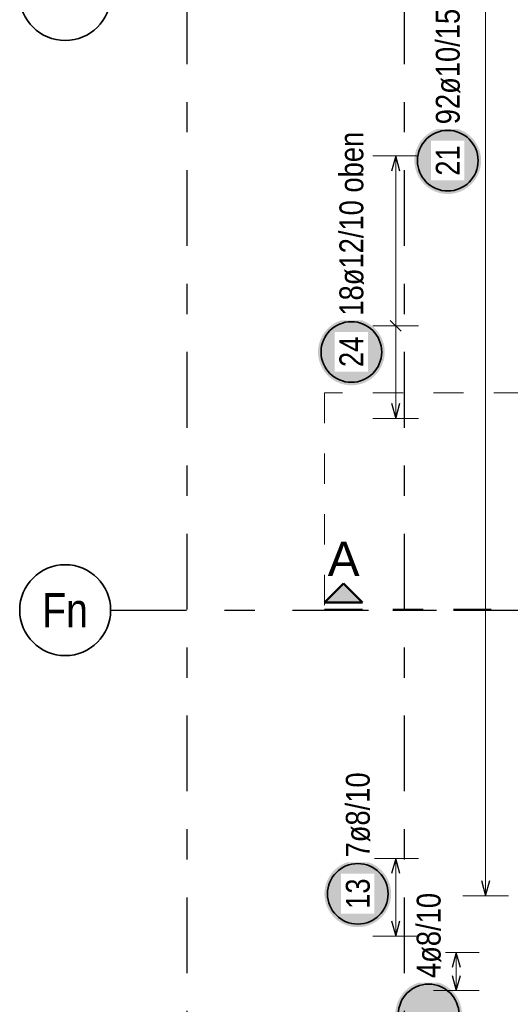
# Model space of a CAD drawing. Header units: millimetres. Extents: x -2.7 to 34.1, y -3.5 to 21.
# Tile 19 of 62: x 1.3 to 3, y 10.8 to 14. Entities that reach past the tile are written whole.
import ezdxf
from ezdxf.enums import TextEntityAlignment as Align

# ---------------------------------------------------------------- set-up
doc = ezdxf.new("R2010")
doc.units = ezdxf.units.MM
for name, pattern in [('DASHDOT', [1, 0.5, -0.25, 0, -0.25]), ('DASHDOTX2', [2, 1, -0.5, 0, -0.5]), ('HIDDEN', [0.375, 0.25, -0.125])]:
    doc.linetypes.add(name, pattern=pattern)
doc.layers.add('Achsen', color=7, linetype='Continuous', lineweight=20)
doc.styles.add('Arial', font='arial.ttf')
doc.styles.add('Arial Narrow', font='ARIALN.TTF')

msp = doc.modelspace()

# ---------------------------------------------------------------- hatches: boundary and pattern name
at = {"lineweight": 25, "true_color": 0xffffff}
for points in [[(2.856796, 13.579963), (2.856729, 13.583802), (2.856528, 13.587637), (2.856193, 13.591462), (2.855725, 13.595272), (2.855125, 13.599065), (2.854392, 13.602834), (2.853528, 13.606575), (2.852534, 13.610284), (2.851412, 13.613955), (2.850162, 13.617586), (2.848786, 13.62117), (2.847286, 13.624704), (2.845663, 13.628184), (2.84392, 13.631605), (2.842058, 13.634963), (2.840081, 13.638255), (2.83799, 13.641475), (2.835788, 13.64462), (2.833477, 13.647686), (2.831061, 13.65067), (2.828542, 13.653568), (2.825923, 13.656376), (2.823208, 13.659091), (2.8204, 13.661709), (2.817502, 13.664228), (2.814518, 13.666645), (2.811452, 13.668955), (2.808307, 13.671158), (2.805087, 13.673249), (2.801796, 13.675226), (2.798438, 13.677088), (2.795016, 13.678831), (2.791537, 13.680453), (2.788002, 13.681954), (2.784418, 13.68333), (2.780788, 13.68458), (2.777116, 13.685702), (2.773407, 13.686696), (2.769666, 13.68756), (2.765897, 13.688292), (2.762105, 13.688893), (2.758294, 13.689361), (2.754469, 13.689695), (2.750635, 13.689896), (2.746796, 13.689963), (2.742957, 13.689896), (2.739122, 13.689695), (2.735298, 13.689361), (2.731487, 13.688893), (2.727694, 13.688292), (2.723925, 13.68756), (2.720184, 13.686696), (2.716476, 13.685702), (2.712804, 13.68458), (2.709173, 13.68333), (2.705589, 13.681954), (2.702055, 13.680453), (2.698575, 13.678831), (2.695154, 13.677088), (2.691796, 13.675226), (2.688505, 13.673249), (2.685284, 13.671158), (2.682139, 13.668955), (2.679073, 13.666645), (2.676089, 13.664228), (2.673191, 13.661709), (2.670383, 13.659091), (2.667668, 13.656376), (2.66505, 13.653568), (2.662531, 13.65067), (2.660114, 13.647686), (2.657804, 13.64462), (2.655602, 13.641475), (2.65351, 13.638255), (2.651533, 13.634963), (2.649671, 13.631605), (2.647928, 13.628184), (2.646306, 13.624704), (2.644805, 13.62117), (2.643429, 13.617586), (2.642179, 13.613955), (2.641057, 13.610284), (2.640063, 13.606575), (2.639199, 13.602834), (2.638467, 13.599065), (2.637866, 13.595272), (2.637398, 13.591462), (2.637064, 13.587637), (2.636863, 13.583802), (2.636796, 13.579963), (2.636863, 13.576124), (2.637064, 13.57229), (2.637398, 13.568465), (2.637866, 13.564654), (2.638467, 13.560862), (2.639199, 13.557093), (2.640063, 13.553352), (2.641057, 13.549643), (2.642179, 13.545972), (2.643429, 13.542341), (2.644805, 13.538757), (2.646306, 13.535222), (2.647928, 13.531743), (2.649671, 13.528322), (2.651533, 13.524963), (2.65351, 13.521672), (2.655602, 13.518452), (2.657804, 13.515307), (2.660114, 13.512241), (2.662531, 13.509257), (2.66505, 13.506359), (2.667668, 13.503551), (2.670383, 13.500836), (2.673191, 13.498217), (2.676089, 13.495699), (2.679073, 13.493282), (2.682139, 13.490972), (2.685284, 13.488769), (2.688505, 13.486678), (2.691796, 13.484701), (2.695154, 13.482839), (2.698575, 13.481096), (2.702055, 13.479473), (2.705589, 13.477973), (2.709173, 13.476597), (2.712804, 13.475347), (2.716476, 13.474225), (2.720184, 13.473231), (2.723925, 13.472367), (2.727694, 13.471635), (2.731487, 13.471034), (2.735298, 13.470566), (2.739122, 13.470231), (2.742957, 13.47003), (2.746796, 13.469963), (2.750635, 13.47003), (2.754469, 13.470231), (2.758294, 13.470566), (2.762105, 13.471034), (2.765897, 13.471635), (2.769666, 13.472367), (2.773407, 13.473231), (2.777116, 13.474225), (2.780788, 13.475347), (2.784418, 13.476597), (2.788002, 13.477973), (2.791537, 13.479473), (2.795016, 13.481096), (2.798438, 13.482839), (2.801796, 13.484701), (2.805087, 13.486678), (2.808307, 13.488769), (2.811452, 13.490972), (2.814518, 13.493282), (2.817502, 13.495699), (2.8204, 13.498217), (2.823208, 13.500836), (2.825923, 13.503551), (2.828542, 13.506359), (2.831061, 13.509257), (2.833477, 13.512241), (2.835788, 13.515307), (2.83799, 13.518452), (2.840081, 13.521672), (2.842058, 13.524963), (2.84392, 13.528322), (2.845663, 13.531743), (2.847286, 13.535222), (2.848786, 13.538757), (2.850162, 13.542341), (2.851412, 13.545972), (2.852534, 13.549643), (2.853528, 13.553352), (2.854392, 13.557093), (2.855125, 13.560862), (2.855725, 13.564654), (2.856193, 13.568465), (2.856528, 13.57229)], [(2.538803, 12.948388), (2.538736, 12.952227), (2.538535, 12.956061), (2.5382, 12.959886), (2.537732, 12.963697), (2.537132, 12.96749), (2.536399, 12.971258), (2.535535, 12.975), (2.534542, 12.978708), (2.533419, 12.98238), (2.532169, 12.98601), (2.530793, 12.989595), (2.529293, 12.993129), (2.52767, 12.996609), (2.525927, 13.00003), (2.524066, 13.003388), (2.522088, 13.006679), (2.519997, 13.009899), (2.517795, 13.013045), (2.515484, 13.016111), (2.513068, 13.019095), (2.510549, 13.021993), (2.50793, 13.024801), (2.505215, 13.027516), (2.502407, 13.030134), (2.49951, 13.032653), (2.496526, 13.035069), (2.493459, 13.03738), (2.490314, 13.039582), (2.487094, 13.041673), (2.483803, 13.043651), (2.480445, 13.045512), (2.477024, 13.047256), (2.473544, 13.048878), (2.47001, 13.050378), (2.466425, 13.051754), (2.462795, 13.053004), (2.459123, 13.054127), (2.455414, 13.055121), (2.451673, 13.055984), (2.447904, 13.056717), (2.444112, 13.057318), (2.440301, 13.057786), (2.436476, 13.05812), (2.432642, 13.058321), (2.428803, 13.058388), (2.424964, 13.058321), (2.42113, 13.05812), (2.417305, 13.057786), (2.413494, 13.057318), (2.409702, 13.056717), (2.405933, 13.055984), (2.402192, 13.055121), (2.398483, 13.054127), (2.394811, 13.053004), (2.391181, 13.051754), (2.387596, 13.050378), (2.384062, 13.048878), (2.380582, 13.047256), (2.377161, 13.045512), (2.373803, 13.043651), (2.370512, 13.041673), (2.367292, 13.039582), (2.364147, 13.03738), (2.36108, 13.035069), (2.358096, 13.032653), (2.355199, 13.030134), (2.352391, 13.027516), (2.349676, 13.024801), (2.347057, 13.021993), (2.344538, 13.019095), (2.342122, 13.016111), (2.339811, 13.013045), (2.337609, 13.009899), (2.335518, 13.006679), (2.33354, 13.003388), (2.331679, 13.00003), (2.329936, 12.996609), (2.328313, 12.993129), (2.326813, 12.989595), (2.325437, 12.98601), (2.324187, 12.98238), (2.323064, 12.978708), (2.32207, 12.975), (2.321207, 12.971258), (2.320474, 12.96749), (2.319873, 12.963697), (2.319406, 12.959886), (2.319071, 12.956061), (2.31887, 12.952227), (2.318803, 12.948388), (2.31887, 12.944549), (2.319071, 12.940715), (2.319406, 12.93689), (2.319873, 12.933079), (2.320474, 12.929287), (2.321207, 12.925518), (2.32207, 12.921777), (2.323064, 12.918068), (2.324187, 12.914396), (2.325437, 12.910766), (2.326813, 12.907181), (2.328313, 12.903647), (2.329936, 12.900167), (2.331679, 12.896746), (2.33354, 12.893388), (2.335518, 12.890097), (2.337609, 12.886877), (2.339811, 12.883732), (2.342122, 12.880665), (2.344538, 12.877682), (2.347057, 12.874784), (2.349676, 12.871976), (2.352391, 12.869261), (2.355199, 12.866642), (2.358096, 12.864123), (2.36108, 12.861707), (2.364147, 12.859396), (2.367292, 12.857194), (2.370512, 12.855103), (2.373803, 12.853125), (2.377161, 12.851264), (2.380582, 12.849521), (2.384062, 12.847898), (2.387596, 12.846398), (2.391181, 12.845022), (2.394811, 12.843772), (2.398483, 12.842649), (2.402192, 12.841656), (2.405933, 12.840792), (2.409702, 12.840059), (2.413494, 12.839459), (2.417305, 12.838991), (2.42113, 12.838656), (2.424964, 12.838455), (2.428803, 12.838388), (2.432642, 12.838455), (2.436476, 12.838656), (2.440301, 12.838991), (2.444112, 12.839459), (2.447904, 12.840059), (2.451673, 12.840792), (2.455414, 12.841656), (2.459123, 12.842649), (2.462795, 12.843772), (2.466425, 12.845022), (2.47001, 12.846398), (2.473544, 12.847898), (2.477024, 12.849521), (2.480445, 12.851264), (2.483803, 12.853125), (2.487094, 12.855103), (2.490314, 12.857194), (2.493459, 12.859396), (2.496526, 12.861707), (2.49951, 12.864123), (2.502407, 12.866642), (2.505215, 12.869261), (2.50793, 12.871976), (2.510549, 12.874784), (2.513068, 12.877682), (2.515484, 12.880665), (2.517795, 12.883732), (2.519997, 12.886877), (2.522088, 12.890097), (2.524066, 12.893388), (2.525927, 12.896746), (2.52767, 12.900167), (2.529293, 12.903647), (2.530793, 12.907181), (2.532169, 12.910766), (2.533419, 12.914396), (2.534542, 12.918068), (2.535535, 12.921777), (2.536399, 12.925518), (2.537132, 12.929287), (2.537732, 12.933079), (2.5382, 12.93689), (2.538535, 12.940715)], [(2.559999, 11.160062), (2.559932, 11.163901), (2.559731, 11.167736), (2.559396, 11.17156), (2.558928, 11.175371), (2.558328, 11.179164), (2.557595, 11.182933), (2.556732, 11.186674), (2.555738, 11.190382), (2.554615, 11.194054), (2.553365, 11.197685), (2.551989, 11.201269), (2.550489, 11.204803), (2.548866, 11.208283), (2.547123, 11.211704), (2.545262, 11.215062), (2.543284, 11.218353), (2.541193, 11.221574), (2.538991, 11.224719), (2.53668, 11.227785), (2.534264, 11.230769), (2.531745, 11.233667), (2.529126, 11.236475), (2.526411, 11.23919), (2.523603, 11.241808), (2.520706, 11.244327), (2.517722, 11.246744), (2.514655, 11.249054), (2.51151, 11.251256), (2.50829, 11.253348), (2.504999, 11.255325), (2.501641, 11.257187), (2.49822, 11.25893), (2.49474, 11.260552), (2.491206, 11.262053), (2.487621, 11.263429), (2.483991, 11.264679), (2.480319, 11.265801), (2.47661, 11.266795), (2.472869, 11.267659), (2.4691, 11.268391), (2.465308, 11.268992), (2.461497, 11.26946), (2.457672, 11.269794), (2.453838, 11.269995), (2.449999, 11.270062), (2.44616, 11.269995), (2.442326, 11.269794), (2.438501, 11.26946), (2.43469, 11.268992), (2.430898, 11.268391), (2.427129, 11.267659), (2.423388, 11.266795), (2.419679, 11.265801), (2.416007, 11.264679), (2.412377, 11.263429), (2.408792, 11.262053), (2.405258, 11.260552), (2.401778, 11.25893), (2.398357, 11.257187), (2.394999, 11.255325), (2.391708, 11.253348), (2.388488, 11.251256), (2.385343, 11.249054), (2.382276, 11.246744), (2.379292, 11.244327), (2.376395, 11.241808), (2.373587, 11.23919), (2.370872, 11.236475), (2.368253, 11.233667), (2.365734, 11.230769), (2.363318, 11.227785), (2.361007, 11.224719), (2.358805, 11.221574), (2.356714, 11.218353), (2.354736, 11.215062), (2.352875, 11.211704), (2.351132, 11.208283), (2.349509, 11.204803), (2.348009, 11.201269), (2.346633, 11.197685), (2.345383, 11.194054), (2.34426, 11.190382), (2.343266, 11.186674), (2.342403, 11.182933), (2.34167, 11.179164), (2.34107, 11.175371), (2.340602, 11.17156), (2.340267, 11.167736), (2.340066, 11.163901), (2.339999, 11.160062), (2.340066, 11.156223), (2.340267, 11.152389), (2.340602, 11.148564), (2.34107, 11.144753), (2.34167, 11.140961), (2.342403, 11.137192), (2.343266, 11.133451), (2.34426, 11.129742), (2.345383, 11.12607), (2.346633, 11.12244), (2.348009, 11.118856), (2.349509, 11.115321), (2.351132, 11.111841), (2.352875, 11.10842), (2.354736, 11.105062), (2.356714, 11.101771), (2.358805, 11.098551), (2.361007, 11.095406), (2.363318, 11.09234), (2.365734, 11.089356), (2.368253, 11.086458), (2.370872, 11.08365), (2.373587, 11.080935), (2.376395, 11.078316), (2.379292, 11.075797), (2.382276, 11.073381), (2.385343, 11.07107), (2.388488, 11.068868), (2.391708, 11.066777), (2.394999, 11.0648), (2.398357, 11.062938), (2.401778, 11.061195), (2.405258, 11.059572), (2.408792, 11.058072), (2.412377, 11.056696), (2.416007, 11.055446), (2.419679, 11.054324), (2.423388, 11.05333), (2.427129, 11.052466), (2.430898, 11.051733), (2.43469, 11.051133), (2.438501, 11.050665), (2.442326, 11.05033), (2.44616, 11.050129), (2.449999, 11.050062), (2.453838, 11.050129), (2.457672, 11.05033), (2.461497, 11.050665), (2.465308, 11.051133), (2.4691, 11.051733), (2.472869, 11.052466), (2.47661, 11.05333), (2.480319, 11.054324), (2.483991, 11.055446), (2.487621, 11.056696), (2.491206, 11.058072), (2.49474, 11.059572), (2.49822, 11.061195), (2.501641, 11.062938), (2.504999, 11.0648), (2.50829, 11.066777), (2.51151, 11.068868), (2.514655, 11.07107), (2.517722, 11.073381), (2.520706, 11.075797), (2.523603, 11.078316), (2.526411, 11.080935), (2.529126, 11.08365), (2.531745, 11.086458), (2.534264, 11.089356), (2.53668, 11.09234), (2.538991, 11.095406), (2.541193, 11.098551), (2.543284, 11.101771), (2.545262, 11.105062), (2.547123, 11.10842), (2.548866, 11.111841), (2.550489, 11.115321), (2.551989, 11.118856), (2.553365, 11.12244), (2.554615, 11.12607), (2.555738, 11.129742), (2.556732, 11.133451), (2.557595, 11.137192), (2.558328, 11.140961), (2.558928, 11.144753), (2.559396, 11.148564), (2.559731, 11.152389)]]:
    msp.add_hatch(color=7, dxfattribs=at).paths.add_polyline_path(points)
at = {"layer": 'Achsen', "lineweight": 13, "true_color": 0x0000ff}
msp.add_hatch(color=5, dxfattribs=at).paths.add_polyline_path([(2.402713, 12.184621), (2.340213, 12.122121), (2.465213, 12.122121)])
at = {"layer": 'Achsen', "lineweight": 25, "true_color": 0xffffff}
msp.add_hatch(color=7, dxfattribs=at).paths.add_polyline_path([(2.793767, 10.762114), (2.7937, 10.765953), (2.793499, 10.769788), (2.793165, 10.773613), (2.792697, 10.777423), (2.792096, 10.781216), (2.791364, 10.784985), (2.7905, 10.788726), (2.789506, 10.792435), (2.788384, 10.796106), (2.787133, 10.799737), (2.785758, 10.803321), (2.784257, 10.806855), (2.782635, 10.810335), (2.780892, 10.813756), (2.77903, 10.817114), (2.777053, 10.820406), (2.774961, 10.823626), (2.772759, 10.826771), (2.770448, 10.829837), (2.768032, 10.832821), (2.765513, 10.835719), (2.762895, 10.838527), (2.76018, 10.841242), (2.757372, 10.84386), (2.754474, 10.846379), (2.75149, 10.848796), (2.748424, 10.851106), (2.745279, 10.853309), (2.742058, 10.8554), (2.738767, 10.857377), (2.735409, 10.859239), (2.731988, 10.860982), (2.728508, 10.862604), (2.724974, 10.864105), (2.72139, 10.865481), (2.717759, 10.866731), (2.714087, 10.867853), (2.710379, 10.868847), (2.706638, 10.869711), (2.702869, 10.870443), (2.699076, 10.871044), (2.695265, 10.871512), (2.691441, 10.871846), (2.687606, 10.872047), (2.683767, 10.872114), (2.679928, 10.872047), (2.676094, 10.871846), (2.672269, 10.871512), (2.668458, 10.871044), (2.664666, 10.870443), (2.660897, 10.869711), (2.657156, 10.868847), (2.653447, 10.867853), (2.649775, 10.866731), (2.646145, 10.865481), (2.642561, 10.864105), (2.639026, 10.862604), (2.635546, 10.860982), (2.632125, 10.859239), (2.628767, 10.857377), (2.625476, 10.8554), (2.622256, 10.853309), (2.619111, 10.851106), (2.616045, 10.848796), (2.613061, 10.846379), (2.610163, 10.84386), (2.607355, 10.841242), (2.60464, 10.838527), (2.602021, 10.835719), (2.599502, 10.832821), (2.597086, 10.829837), (2.594775, 10.826771), (2.592573, 10.823626), (2.590482, 10.820406), (2.588505, 10.817114), (2.586643, 10.813756), (2.5849, 10.810335), (2.583277, 10.806855), (2.581777, 10.803321), (2.580401, 10.799737), (2.579151, 10.796106), (2.578029, 10.792435), (2.577035, 10.788726), (2.576171, 10.784985), (2.575438, 10.781216), (2.574838, 10.777423), (2.57437, 10.773613), (2.574035, 10.769788), (2.573834, 10.765953), (2.573767, 10.762114), (2.573834, 10.758275), (2.574035, 10.754441), (2.57437, 10.750616), (2.574838, 10.746805), (2.575438, 10.743013), (2.576171, 10.739244), (2.577035, 10.735503), (2.578029, 10.731794), (2.579151, 10.728123), (2.580401, 10.724492), (2.581777, 10.720908), (2.583277, 10.717373), (2.5849, 10.713894), (2.586643, 10.710473), (2.588505, 10.707114), (2.590482, 10.703823), (2.592573, 10.700603), (2.594775, 10.697458), (2.597086, 10.694392), (2.599502, 10.691408), (2.602021, 10.68851), (2.60464, 10.685702), (2.607355, 10.682987), (2.610163, 10.680369), (2.613061, 10.67785), (2.616045, 10.675433), (2.619111, 10.673123), (2.622256, 10.67092), (2.625476, 10.668829), (2.628767, 10.666852), (2.632125, 10.66499), (2.635546, 10.663247), (2.639026, 10.661624), (2.642561, 10.660124), (2.646145, 10.658748), (2.649775, 10.657498), (2.653447, 10.656376), (2.657156, 10.655382), (2.660897, 10.654518), (2.664666, 10.653786), (2.668458, 10.653185), (2.672269, 10.652717), (2.676094, 10.652382), (2.679928, 10.652181), (2.683767, 10.652114), (2.687606, 10.652181), (2.691441, 10.652382), (2.695265, 10.652717), (2.699076, 10.653185), (2.702869, 10.653786), (2.706638, 10.654518), (2.710379, 10.655382), (2.714087, 10.656376), (2.717759, 10.657498), (2.72139, 10.658748), (2.724974, 10.660124), (2.728508, 10.661624), (2.731988, 10.663247), (2.735409, 10.66499), (2.738767, 10.666852), (2.742058, 10.668829), (2.745279, 10.67092), (2.748424, 10.673123), (2.75149, 10.675433), (2.754474, 10.67785), (2.757372, 10.680369), (2.76018, 10.682987), (2.762895, 10.685702), (2.765513, 10.68851), (2.768032, 10.691408), (2.770448, 10.694392), (2.772759, 10.697458), (2.774961, 10.700603), (2.777053, 10.703823), (2.77903, 10.707114), (2.780892, 10.710473), (2.782635, 10.713894), (2.784257, 10.717373), (2.785758, 10.720908), (2.787133, 10.724492), (2.788384, 10.728123), (2.789506, 10.731794), (2.7905, 10.735503), (2.791364, 10.739244), (2.792096, 10.743013), (2.792697, 10.746805), (2.793165, 10.750616), (2.793499, 10.754441)])

# ---------------------------------------------------------------- linework, layer by layer
at = {"color": 5, "linetype": 'Continuous', "lineweight": 18, "ltscale": 2}
for p, q in [((2.871796, 11.153851), (2.871796, 17.94385)), ((2.65, 13.59577), (2.5, 13.59577)), ((2.575, 13.59577), (2.575, 12.72927)), ((2.65, 13.035094), (2.5, 13.035094)), ((2.5, 12.72927), (2.65, 12.72927)), ((2.649999, 11.27685), (2.499999, 11.27685)), ((2.574999, 11.02085), (2.574999, 11.27685)), ((2.796796, 11.153851), (2.946796, 11.153851))]:
    msp.add_line(p, q, dxfattribs=at)
at = {"color": 3, "linetype": 'Continuous', "lineweight": 25, "ltscale": 2}
for p, q in [((2.575, 13.59577), (2.561603, 13.54577)), ((2.588397, 13.54577), (2.575, 13.59577)), ((2.592678, 13.017416), (2.557322, 13.052771)), ((2.561603, 12.77927), (2.575, 12.72927)), ((2.575, 12.72927), (2.588397, 12.77927)), ((2.574999, 11.27685), (2.561602, 11.22685)), ((2.588396, 11.22685), (2.574999, 11.27685)), ((2.858398, 11.203851), (2.871796, 11.153851)), ((2.871796, 11.153851), (2.885193, 11.203851)), ((2.561602, 11.07085), (2.574999, 11.02085)), ((2.574999, 11.02085), (2.588396, 11.07085))]:
    msp.add_line(p, q, dxfattribs=at)
at = {"color": 2, "linetype": 'Continuous', "lineweight": 35, "ltscale": 2}
for centre in [(2.746796, 13.579963), (2.428803, 12.948388), (2.449999, 11.160062)]:
    msp.add_circle(centre, 0.1, dxfattribs=at)
at = {"layer": 'Achsen', "color": 3, "linetype": 'DASHDOTX2', "lineweight": 25, "ltscale": 0.25}
for p, q in [((1.885894, 19.548436), (1.885894, 6.034417)), ((2.603394, 19.548436), (2.603394, 6.034417)), ((1.634894, 12.09635), (12.794115, 12.09635))]:
    msp.add_line(p, q, dxfattribs=at)
at = {"layer": 'Achsen', "color": 9, "linetype": 'HIDDEN', "lineweight": 0, "ltscale": 0.25}
for p, q in [((12.799198, 12.813358), (2.340213, 12.813358)), ((2.340213, 12.813358), (2.340213, 12.097121))]:
    msp.add_line(p, q, dxfattribs=at)
at = {"layer": 'Achsen', "color": 4, "linetype": 'Continuous', "lineweight": 50}
for p, q in [((2.402713, 12.184621), (2.340213, 12.122121)), ((2.465213, 12.122121), (2.402713, 12.184621)), ((2.340213, 12.122121), (2.465213, 12.122121))]:
    msp.add_line(p, q, dxfattribs=at)
at = {"layer": 'Achsen', "color": 4, "linetype": 'DASHDOT', "lineweight": 50, "ltscale": 0.25}
msp.add_line((2.340213, 12.097121), (12.799198, 12.097121), dxfattribs=at)
at = {"layer": 'Achsen', "color": 5, "linetype": 'Continuous', "lineweight": 18, "ltscale": 2}
for p, q in [((2.849999, 10.96685), (2.699999, 10.96685)), ((2.774999, 10.84085), (2.774999, 10.96685)), ((2.699999, 10.84085), (2.849999, 10.84085))]:
    msp.add_line(p, q, dxfattribs=at)
at = {"layer": 'Achsen', "color": 3, "linetype": 'Continuous', "lineweight": 25, "ltscale": 2}
for p, q in [((2.774999, 10.96685), (2.761602, 10.91685)), ((2.788396, 10.91685), (2.774999, 10.96685)), ((2.761602, 10.89085), (2.774999, 10.84085)), ((2.774999, 10.84085), (2.788396, 10.89085))]:
    msp.add_line(p, q, dxfattribs=at)
at = {"layer": 'Achsen', "color": 2, "linetype": 'Continuous', "lineweight": 35}
for centre in [(1.484894, 14.12635), (1.484894, 12.09635)]:
    msp.add_circle(centre, 0.15, dxfattribs=at)
at = {"layer": 'Achsen', "color": 2, "linetype": 'Continuous', "lineweight": 35, "ltscale": 2}
msp.add_circle((2.683767, 10.762114), 0.1, dxfattribs=at)

# ---------------------------------------------------------------- texts
at = {"layer": 'Achsen', "color": 4, "lineweight": 50, "style": 'Arial'}
msp.add_text('A', height=0.1125, dxfattribs=at).set_placement((2.350963, 12.209621))
at = {"layer": 'Achsen', "color": 4, "lineweight": 50, "style": 'Arial Narrow'}
msp.add_text('Fn', height=0.1125, dxfattribs=at).set_placement((1.484502, 12.09635), align=Align.MIDDLE_CENTER)

# ---------------------------------------------------------------- next in the draw order: texts
at = {"color": 2, "lineweight": 35, "char_height": 0.07875, "attachment_point": 1, "rotation": 90, "line_spacing_factor": 0.9, "style": 'Arial Narrow', "bg_fill": 3, "box_fill_scale": 1.2, "bg_fill_color": 256, "bg_fill_true_color": 13158600, "bg_fill_transparency": 0}
for s, insert in [('92ø10/15', (2.707421, 13.699963)), ('18ø12/10 oben', (2.389428, 13.068388)), ('21', (2.707421, 13.530351)), ('24', (2.389428, 12.898776)), ('7ø8/10', (2.410624, 11.280062)), ('13', (2.410624, 11.11045))]:
    msp.add_mtext(s, dxfattribs=dict(at, insert=insert))
at = {"layer": 'Achsen', "color": 2, "lineweight": 35, "insert": (2.644392, 10.882114), "char_height": 0.07875, "attachment_point": 1, "rotation": 90, "line_spacing_factor": 0.9, "style": 'Arial Narrow', "bg_fill": 3, "box_fill_scale": 1.2, "bg_fill_color": 256, "bg_fill_true_color": 13158600, "bg_fill_transparency": 0}
msp.add_mtext('4ø8/10', dxfattribs=at)

# ---------------------------------------------------------------- next in the draw order: linework, layer by layer
at = {"color": 5, "linetype": 'Continuous', "lineweight": 18, "ltscale": 2}
msp.add_line((2.499999, 11.02085), (2.649999, 11.02085), dxfattribs=at)

doc.saveas('drawing.dxf')
